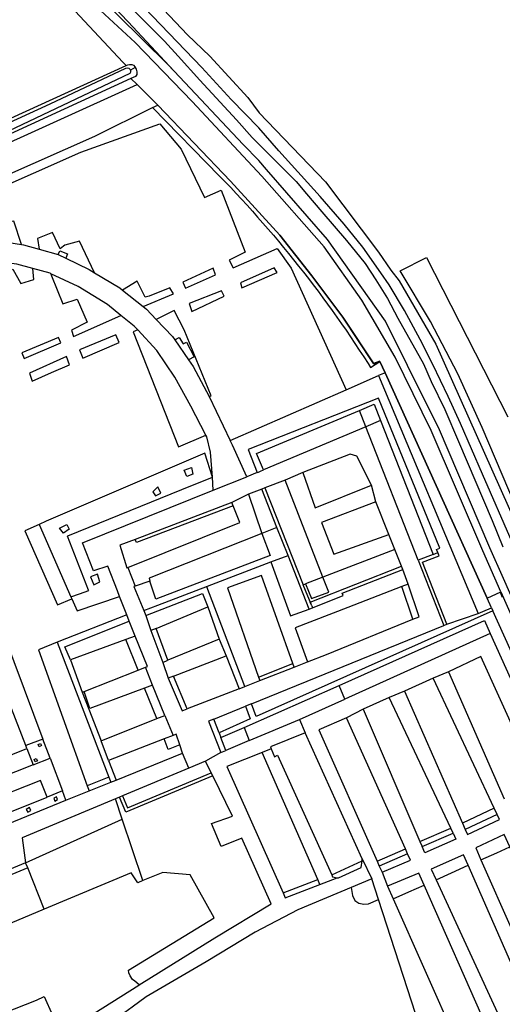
# Model space of a CAD drawing. Header units: metres. Extents: x 174423 to 175128, y 462196 to 462742.
# Tile 86 of 137: x 175056.047 to 175056.751, y 462729.945 to 462731.382. Entities that reach past the tile are written whole.
import ezdxf

# ---------------------------------------------------------------- set-up
doc = ezdxf.new("R2010")
doc.units = ezdxf.units.M
doc.layers.add('N-XX-AL-LIJN_0.20-G', color=7, linetype='Continuous', lineweight=25)
doc.layers.add('N-XX-AL-T40', color=7, linetype='Continuous', lineweight=40)
doc.styles.add('NLCS-ISO-M500-T40', font='NLCS-ISO.ttf', dxfattribs={"height": 2})

# ---------------------------------------------------------------- blocks, each defined once
blk = doc.blocks.new('Situatie')
at = {"lineweight": -3}
for p, q in [((0.1682, 17.7013), (0.1611, 17.6976)), ((0.1617, 17.6853), (-0.3043, 17.4716)), ((0.1933, 17.6429), (0.201, 17.6464)), ((0.2259, 17.3038), (0.2457, 17.2747)), ((0.5251, 17.2724), (0.5173, 17.2672)), ((0.5327, 17.2555), (0.5251, 17.2724)), ((0.5327, 17.2555), (0.523, 17.2518)), ((0.6814, 16.9265), (0.5327, 17.2555)), ((0.2758, 17.221), (0.3065, 17.1567)), ((0.5261, 17.1862), (0.6027, 16.9905)), ((0.4126, 17.1101), (0.3866, 17.099)), ((0.282, 17.0843), (0.3307, 17.1038)), ((0.3332, 17.0784), (0.3091, 17.0661)), ((0.3574, 17.0877), (0.3527, 17.0859)), ((0.5189, 17.0671), (0.5126, 17.0915)), ((0.3091, 17.0661), (0.1682, 17.0125)), ((0.311, 17.0615), (0.3091, 17.0661)), ((0.547, 16.9976), (0.5382, 17.0194)), ((0.6027, 16.9905), (0.6095, 16.9931)), ((0.5808, 16.9822), (0.6182, 16.8868)), ((0.1575, 16.9716), (0.1678, 16.9441)), ((0.5585, 16.9686), (0.5566, 16.9733)), ((0.5661, 16.9472), (0.5585, 16.9686)), ((0.4132, 16.9461), (0.4165, 16.9474)), ((0.4255, 16.9152), (0.4132, 16.9461)), ((0.5661, 16.9472), (0.5568, 16.9436)), ((0.6814, 16.9265), (0.7003, 16.9356)), ((0.7003, 16.9356), (0.7036, 16.928)), ((0.6877, 16.9127), (0.6814, 16.9265)), ((0.1807, 16.9086), (0.1838, 16.9011)), ((0.4255, 16.9152), (0.4265, 16.9125)), ((0.1559, 16.9021), (0.0544, 16.8622)), ((0.168, 16.871), (0.1595, 16.893)), ((0.1838, 16.9011), (0.1911, 16.8794)), ((0.6229, 16.8887), (0.6684, 16.9041)), ((0.1985, 16.8824), (0.1911, 16.8794)), ((0.1911, 16.8794), (0.2085, 16.8328)), ((0.168, 16.871), (0.1544, 16.8661)), ((0.2906, 16.8666), (0.3006, 16.8424)), ((0.0544, 16.8622), (0.1298, 16.6655)), ((0.2085, 16.8328), (0.2159, 16.8359)), ((0.1725, 16.8215), (0.1829, 16.8257)), ((0.1935, 16.7995), (0.1829, 16.8257)), ((0.2085, 16.8328), (0.2162, 16.81)), ((0.3497, 16.8063), (0.3998, 16.826)), ((0.3998, 16.826), (0.398, 16.8312)), ((0.3998, 16.826), (0.4194, 16.8337)), ((0.2237, 16.8128), (0.2162, 16.81)), ((0.3281, 16.7979), (0.3497, 16.8063)), ((0.3478, 16.8111), (0.3497, 16.8063)), ((0.625, 16.8192), (0.6026, 16.8096)), ((0.1935, 16.7995), (0.1817, 16.7951)), ((0.2114, 16.7555), (0.1935, 16.7995)), ((0.3195, 16.7945), (0.3281, 16.7979)), ((0.327, 16.7376), (0.4655, 16.7993)), ((0.5611, 16.7908), (0.5386, 16.7814)), ((0.0909, 16.7894), (0.0938, 16.7905)), ((0.3375, 16.7725), (0.3291, 16.769)), ((0.5005, 16.7645), (0.4762, 16.7521)), ((0.1997, 16.7509), (0.2114, 16.7555)), ((0.2114, 16.7555), (0.2233, 16.7262)), ((0.4076, 16.7495), (0.416, 16.73)), ((0.0439, 16.6931), (0.0334, 16.721)), ((0.2233, 16.7262), (0.2102, 16.7211)), ((0.2904, 16.73), (0.293, 16.7233)), ((0.01, 16.707), (0.0083, 16.7113)), ((0.1291, 16.6898), (0.1184, 16.7185)), ((0.3666, 16.7065), (0.3531, 16.7012)), ((0.2464, 16.6784), (0.2372, 16.7002)), ((0.293, 16.7012), (0.2706, 16.6885)), ((0.293, 16.7012), (0.3003, 16.7043)), ((0.1298, 16.6655), (0.0981, 16.6527)), ((0.1298, 16.6655), (0.1327, 16.6581)), ((0.2812, 16.6671), (0.279, 16.6716)), ((0.0981, 16.6527), (0.1008, 16.6452)), ((0.067, 16.6316), (0.0619, 16.6453)), ((0.1491, 16.6041), (0.1391, 16.6336)), ((0.1497, 16.638), (0.1451, 16.6361)), ((0.0082, 16.5401), (0.1491, 16.6041)), ((0.1793, 16.5142), (0.1491, 16.6041)), ((0.696, 16.6106), (0.6494, 16.589)), ((0.6318, 16.5837), (0.6283, 16.5909)), ((0.5834, 16.5714), (0.5866, 16.564)), ((0.5655, 16.5533), (0.5622, 16.5606)), ((0.0112, 16.5327), (0.0082, 16.5401)), ((0.0351, 16.4724), (0.0112, 16.5327)), ((0.4994, 16.546), (0.5134, 16.5168)), ((0.5208, 16.5428), (0.524, 16.5355)), ((0.4375, 16.5086), (0.4627, 16.5184)), ((0.5281, 16.5264), (0.5361, 16.506)), ((0.4375, 16.5086), (0.4343, 16.516)), ((0.585, 16.2954), (0.5231, 16.4868))]:
    blk.add_line(p, q, dxfattribs=at)
for points in [[(0.2247, 17.6959), (0.215, 17.7061), (0.1061, 17.8142)], [(0.1364, 17.8142), (0.1959, 17.7551), (0.2108, 17.7398), (0.2307, 17.7182), (0.2622, 17.6828), (0.3156, 17.6251), (0.3386, 17.5993), (0.3815, 17.5565), (0.4028, 17.5351), (0.4179, 17.5168), (0.4403, 17.4908), (0.4764, 17.4487), (0.5033, 17.4153), (0.5192, 17.3912), (0.5361, 17.364), (0.5514, 17.3355), (0.5887, 17.2686), (0.5998, 17.2428), (0.6198, 17.2023), (0.6396, 17.1552), (0.6888, 17.0401), (0.7045, 17.0018)], [(0.7182, 17.0086), (0.6748, 17.1076), (0.6428, 17.1815), (0.6247, 17.221), (0.6021, 17.268), (0.5837, 17.3043), (0.5608, 17.3465), (0.5385, 17.3841), (0.5266, 17.4018), (0.5001, 17.4389), (0.4728, 17.4727), (0.4379, 17.5131), (0.3777, 17.5799), (0.3482, 17.6135), (0.3082, 17.6549), (0.2654, 17.7015), (0.1573, 17.8142)], [(0.1832, 17.8142), (0.2442, 17.7489), (0.2769, 17.7179), (0.3322, 17.6576), (0.3489, 17.6352), (0.4456, 17.5346), (0.5232, 17.4316), (0.5412, 17.4056), (0.5529, 17.3901), (0.6068, 17.2976), (0.7241, 17.0335), (0.7448, 16.9857)], [(1.061, 16.139), (0.8915, 16.5378), (0.8914, 16.5379), (0.8822, 16.5596), (0.8494, 16.6317), (0.7946, 16.7525), (0.7054, 16.9553), (0.7053, 16.9555), (0.6856, 17.0003), (0.6103, 17.176), (0.5976, 17.2015), (0.5331, 17.331), (0.4484, 17.4502), (0.3597, 17.5523), (0.3484, 17.5654), (0.3258, 17.5892), (0.2247, 17.6959), (0.1576, 17.7682), (0.1139, 17.8142)], [(0.5251, 17.2724), (0.5327, 17.2555), (0.6814, 16.9265), (0.7014, 16.9361), (0.6753, 16.9957), (0.5999, 17.1715), (0.5473, 17.2785), (0.4986, 17.3618), (0.4436, 17.4394), (0.3529, 17.543), (0.2511, 17.6516), (0.1681, 17.7378), (0.0856, 17.8142)], [(0.0524, 17.8142), (0.1502, 17.7094), (0.155, 17.7043), (0.1575, 17.7054), (0.1599, 17.7056), (0.1632, 17.7056), (0.1654, 17.7046), (0.1678, 17.7019), (0.1682, 17.7013), (0.1697, 17.6988), (0.1703, 17.695), (0.1706, 17.6912), (0.1683, 17.6883), (0.1617, 17.6853)], [(0.7534, 16.9892), (0.6744, 17.1756), (0.6388, 17.2541), (0.5989, 17.3305), (0.5547, 17.4045), (0.5931, 17.4241), (0.7117, 17.1914)], [(-0.5852, 16.8748), (-0.7404, 17.2738), (-0.7439, 17.2837), (-0.7434, 17.2893), (-0.7421, 17.2914), (-0.739, 17.2945), (-0.7314, 17.2994), (0.155, 17.7043)], [(0.1611, 17.6976), (0.1608, 17.6984), (0.1595, 17.6998), (0.1569, 17.7004), (0.1537, 17.6999), (0.0437, 17.648), (-0.2067, 17.5329)], [(-0.0559, 17.5907), (0.1607, 17.693), (0.1615, 17.6949), (0.1616, 17.6965), (0.1611, 17.6976)], [(0.201, 17.6464), (0.1707, 17.6767), (0.1617, 17.6853)], [(-0.1796, 17.5173), (0.1707, 17.6767), (0.201, 17.6464)], [(-0.2231, 17.4987), (-0.157, 17.4834), (0.1092, 17.6012), (0.1933, 17.6429)], [(0.1933, 17.6429), (0.2912, 17.5428), (0.2993, 17.5344), (0.3074, 17.526), (0.3154, 17.5175), (0.3233, 17.509), (0.3312, 17.5004), (0.339, 17.4917), (0.3467, 17.483), (0.3544, 17.4743), (0.362, 17.4655), (0.3696, 17.4566), (0.3771, 17.4477), (0.3845, 17.4388), (0.3919, 17.4298), (0.3992, 17.4207), (0.4065, 17.4116), (0.4137, 17.4024), (0.4208, 17.3932), (0.4279, 17.384), (0.4349, 17.3747), (0.4419, 17.3653), (0.4487, 17.3559), (0.4555, 17.3465), (0.4623, 17.337), (0.469, 17.3274), (0.4756, 17.3178), (0.4821, 17.3082), (0.4886, 17.2985), (0.495, 17.2888), (0.5014, 17.2791), (0.5077, 17.2692), (0.5114, 17.2634), (0.5251, 17.2724)], [(0.201, 17.6464), (0.3072, 17.5353), (0.3789, 17.4568), (0.4257, 17.3973), (0.4708, 17.3369), (0.5173, 17.2672)], [(0.5251, 17.2724), (0.525, 17.2726), (0.5159, 17.2694), (0.4708, 17.3369), (0.4257, 17.3973), (0.3789, 17.4568), (0.3072, 17.5353), (0.201, 17.6464)], [(-0.1405, 17.447), (-0.0971, 17.4514), (-0.0909, 17.4513), (-0.0962, 17.4657), (-0.1158, 17.4602), (-0.1234, 17.4837), (0.0888, 17.5777), (0.2042, 17.6194), (0.2352, 17.5824), (0.2692, 17.5115), (0.2933, 17.5224), (0.3284, 17.4319), (0.3053, 17.4202), (0.3109, 17.4088), (0.3753, 17.4373), (0.3956, 17.4085), (0.4758, 17.2306)], [(-0.0611, 17.4507), (-0.0446, 17.4504), (0.0024, 17.4432), (-0.0092, 17.4773), (-0.0322, 17.4723), (-0.0395, 17.4663), (-0.0457, 17.4768), (-0.0672, 17.4661), (-0.0611, 17.4507)], [(0.0633, 17.4405), (0.0587, 17.4368), (0.0474, 17.4604), (0.0255, 17.4516), (0.0282, 17.4363), (0.0555, 17.4286), (0.0582, 17.4339), (0.0691, 17.4294), (0.0667, 17.4232), (0.1009, 17.4067), (0.1089, 17.4018), (0.0867, 17.4481), (0.0652, 17.442), (0.0633, 17.4405)], [(0.0024, 17.4432), (0.0053, 17.4427), (0.0282, 17.4363)], [(0.0555, 17.4286), (0.0558, 17.4285), (0.0667, 17.4232)], [(-0.0123, 17.4061), (-0.0106, 17.4069), (0.0014, 17.3861), (0.0201, 17.392), (0.0186, 17.4079), (-0.0045, 17.4143), (-0.0493, 17.4203), (-0.0394, 17.3971), (-0.0167, 17.4039), (-0.015, 17.4048), (-0.0123, 17.4061)], [(0.0452, 17.4002), (0.0438, 17.4009), (0.0186, 17.4079)], [(0.0452, 17.4002), (0.046, 17.3973), (0.0625, 17.3565), (0.0834, 17.3632), (0.0979, 17.3297), (0.0751, 17.3179), (0.0781, 17.3089), (0.1473, 17.3394), (0.1275, 17.3554), (0.085, 17.3815), (0.0452, 17.4002)], [(0.1089, 17.4018), (0.1456, 17.3795), (0.1497, 17.3763)], [(0.2413, 17.3792), (0.2852, 17.3989), (0.282, 17.4085), (0.2374, 17.3881), (0.2413, 17.3792)], [(0.371, 17.4087), (0.3216, 17.3871), (0.3238, 17.3798), (0.3752, 17.4021), (0.371, 17.4087)], [(0.1798, 17.3523), (0.2237, 17.3712), (0.2188, 17.3799), (0.1883, 17.3677), (0.1827, 17.366), (0.1709, 17.3895), (0.1497, 17.3763), (0.1798, 17.3523)], [(0.298, 17.3678), (0.2938, 17.3755), (0.247, 17.3567), (0.2507, 17.345), (0.298, 17.3678)], [(0.1798, 17.3523), (0.1847, 17.3484), (0.1988, 17.3336)], [(0.1718, 17.3182), (0.1667, 17.3238), (0.1473, 17.3394)], [(0.1988, 17.3336), (0.2226, 17.3086), (0.2259, 17.3038), (0.2321, 17.3072), (0.2378, 17.2981), (0.2427, 17.3002), (0.2542, 17.2791), (0.2457, 17.2747), (0.2524, 17.2649), (0.2758, 17.221), (0.2791, 17.2222), (0.2397, 17.3182), (0.2248, 17.3466), (0.1988, 17.3336)], [(0.1445, 17.2997), (0.1398, 17.3112), (0.087, 17.2892), (0.0917, 17.277), (0.1445, 17.2997)], [(0.2712, 17.1647), (0.2494, 17.2069), (0.2261, 17.2493), (0.1996, 17.2884), (0.1718, 17.3182), (0.1652, 17.3154), (0.2314, 17.1474), (0.2712, 17.1647)], [(0.0028, 17.2847), (0.0063, 17.2764), (0.0596, 17.2992), (0.0561, 17.3074), (0.0028, 17.2847)], [(0.0462, 17.2559), (0.0724, 17.2672), (0.0677, 17.2797), (0.0137, 17.2552), (0.0179, 17.2437), (0.0462, 17.2559)], [(0.6229, 16.8887), (0.5873, 16.9793), (0.6113, 16.9884), (0.6095, 16.9931), (0.6077, 16.9975), (0.6123, 16.9994), (0.5229, 17.2188), (0.3329, 17.1438), (0.3461, 17.11), (0.3307, 17.1038), (0.3099, 17.15), (0.3065, 17.1567), (0.4758, 17.2306), (0.523, 17.2518), (0.6684, 16.9041)], [(0.5261, 17.1862), (0.5044, 17.177), (0.4951, 17.2005), (0.5169, 17.2097), (0.5261, 17.1862)], [(0.6027, 16.9905), (0.5808, 16.9822), (0.5044, 17.177), (0.3551, 17.1138), (0.3449, 17.1377), (0.4951, 17.2005)], [(0.282, 17.0843), (0.2806, 17.1034), (0.2779, 17.1396), (0.2725, 17.1621), (0.2712, 17.1647)], [(0.2806, 17.1034), (0.2698, 17.1381), (0.0381, 17.039), (0.028, 17.0344)], [(0.4126, 17.1101), (0.4305, 17.0585), (0.5126, 17.0915), (0.4916, 17.134), (0.4815, 17.137), (0.4126, 17.1101)], [(0.2436, 17.1042), (0.2395, 17.1134), (0.2503, 17.1175), (0.2519, 17.1076), (0.2436, 17.1042)], [(0.3461, 17.11), (0.3481, 17.1108), (0.3508, 17.112), (0.3551, 17.1138)], [(0.0743, 16.9288), (0.0868, 16.9331), (0.1002, 16.9376), (0.0999, 16.9384), (0.0694, 17.0172), (0.0699, 17.0174), (0.2359, 17.0853), (0.2806, 17.1034)], [(0.4255, 16.9152), (0.4233, 16.9209), (0.5566, 16.9733), (0.547, 16.9976), (0.4418, 16.9575), (0.3866, 17.099), (0.3574, 17.0877), (0.4132, 16.9461)], [(0.1595, 16.893), (0.1559, 16.9021), (0.1453, 16.9293), (0.1421, 16.9374), (0.1281, 16.9734), (0.1072, 16.9664), (0.0911, 17.0075), (0.282, 17.0843)], [(0.3749, 17.0297), (0.3527, 17.0859), (0.3332, 17.0784), (0.3528, 17.021), (0.1884, 16.9558), (0.1896, 16.9516), (0.1892, 16.9515)], [(0.2054, 17.0801), (0.2012, 17.0893), (0.1937, 17.0818), (0.1979, 17.076), (0.2054, 17.0801)], [(0.4399, 17.0371), (0.4576, 16.991), (0.5382, 17.0194), (0.5189, 17.0671), (0.4399, 17.0371)], [(0.311, 17.0615), (0.1699, 17.0077), (0.1682, 17.0125), (0.1455, 17.0038), (0.156, 16.971), (0.1575, 16.9716), (0.3208, 17.037), (0.311, 17.0615)], [(0.028, 17.0344), (0.0073, 17.0251), (0.0549, 16.917), (0.0757, 16.9255)], [(0.028, 17.0344), (0.0743, 16.9288), (0.0757, 16.9255)], [(0.0636, 17.0213), (0.0577, 17.0286), (0.0685, 17.034), (0.0717, 17.0272), (0.0636, 17.0213)], [(0.1892, 16.9515), (0.1678, 16.9441), (0.1662, 16.9436), (0.1807, 16.9086), (0.2012, 16.9165), (0.2734, 16.9441), (0.3659, 16.9795), (0.391, 16.9891), (0.3749, 17.0297), (0.3528, 17.021), (0.3651, 16.9889), (0.1982, 16.925), (0.1892, 16.9515)], [(0.3659, 16.9795), (0.3948, 16.9007), (0.422, 16.9106), (0.391, 16.9891)], [(0.422, 16.9106), (0.4265, 16.9125), (0.4714, 16.9306), (0.4701, 16.9338), (0.5585, 16.9686)], [(0.1165, 16.9507), (0.1133, 16.9616), (0.1029, 16.958), (0.1079, 16.9462), (0.1165, 16.9507)], [(0.398, 16.8312), (0.3523, 16.9597), (0.3027, 16.9415), (0.3478, 16.8111), (0.398, 16.8312)], [(0.4418, 16.9575), (0.4165, 16.9474), (0.4254, 16.9261), (0.4505, 16.9353), (0.4418, 16.9575)], [(0.3281, 16.7979), (0.2728, 16.9432), (0.2734, 16.9441)], [(0.4012, 16.8832), (0.4174, 16.839), (0.4194, 16.8337), (0.447, 16.8445), (0.5731, 16.8958), (0.5568, 16.9436), (0.4782, 16.9131), (0.4012, 16.8832)], [(0.5731, 16.8958), (0.5824, 16.8996), (0.5661, 16.9472)], [(0.7014, 16.9361), (0.7868, 16.7421), (1.0205, 16.2158), (1.053, 16.13), (1.0572, 16.1188), (1.0591, 16.1137)], [(0.0757, 16.9255), (0.0834, 16.9081), (0.1453, 16.9293)], [(0.1838, 16.9011), (0.2664, 16.9336), (0.2742, 16.914), (0.2741, 16.9139)], [(-0.0641, 16.8976), (-0.0368, 16.9074), (0.0334, 16.721)], [(0.2906, 16.8666), (0.2159, 16.8359), (0.1985, 16.8824), (0.2741, 16.9139), (0.2906, 16.8666)], [(0.6684, 16.9041), (0.6754, 16.9073), (0.6877, 16.9127), (0.6898, 16.908), (0.3443, 16.7541), (0.3375, 16.7725), (0.6182, 16.8868), (0.6229, 16.8887)], [(0.9292, 16.3784), (0.9247, 16.3884), (0.6898, 16.908)], [(0.0334, 16.721), (0.0083, 16.7113), (-0.0641, 16.8976)], [(0.0735, 16.8368), (0.0656, 16.8554), (0.1595, 16.893)], [(0.686, 16.8751), (0.4738, 16.7794), (0.4655, 16.7993), (0.6775, 16.8938), (0.686, 16.8751)], [(0.0938, 16.7905), (0.1725, 16.8215), (0.1544, 16.8661), (0.0735, 16.8368), (0.0909, 16.7894)], [(0.1829, 16.8257), (0.1858, 16.8268), (0.168, 16.871)], [(0.686, 16.8751), (0.8712, 16.465), (0.908, 16.3811), (0.6455, 16.2658)], [(0.0544, 16.8622), (0.027, 16.8514), (0.0981, 16.6527)], [(0.3195, 16.7945), (0.2439, 16.7649), (0.2237, 16.8128), (0.3006, 16.8424), (0.3195, 16.7945)], [(0.756, 16.6572), (0.6721, 16.8415), (0.625, 16.8192), (0.7061, 16.6339)], [(0.2162, 16.81), (0.2365, 16.762), (0.2439, 16.7649)], [(0.6916, 16.62), (0.6026, 16.8096), (0.5611, 16.7908), (0.6454, 16.5982)], [(0.0909, 16.7894), (0.1003, 16.7648), (0.1184, 16.7185), (0.1997, 16.7509), (0.1817, 16.7951), (0.1021, 16.7655), (0.0938, 16.7905)], [(0.3343, 16.7186), (0.4076, 16.7495), (0.4738, 16.7794)], [(0.6283, 16.5909), (0.5386, 16.7814), (0.5005, 16.7645), (0.5834, 16.5714), (0.6283, 16.5909)], [(0.2904, 16.73), (0.2826, 16.7501), (0.3291, 16.769), (0.336, 16.7504), (0.2904, 16.73)], [(0.2826, 16.7501), (0.2752, 16.7471), (0.293, 16.7012)], [(0.4358, 16.7344), (0.5208, 16.5428), (0.5622, 16.5606), (0.4762, 16.7521), (0.4358, 16.7344)], [(0.3343, 16.7186), (0.3003, 16.7043), (0.293, 16.7233), (0.327, 16.7376), (0.3343, 16.7186)], [(0.233, 16.7127), (0.2162, 16.7057), (0.2102, 16.7211), (0.1291, 16.6898), (0.1401, 16.6611), (0.2372, 16.7002), (0.233, 16.7127)], [(0.233, 16.7127), (0.2278, 16.728), (0.2233, 16.7262)], [(0.4994, 16.546), (0.416, 16.73), (0.3654, 16.7098), (0.3666, 16.7065), (0.3711, 16.6952), (0.3758, 16.6974), (0.4549, 16.5225), (0.499, 16.543), (0.4994, 16.546)], [(0.0191, 16.6833), (-0.061, 16.6519), (-0.0699, 16.6749), (0.01, 16.707), (0.0191, 16.6833)], [(0.0312, 16.7113), (0.028, 16.7096), (0.0265, 16.7131), (0.0301, 16.7146), (0.0312, 16.7113)], [(0.0191, 16.6833), (0.0439, 16.6931), (0.0619, 16.6453), (0.0395, 16.6362)], [(0.0221, 16.6877), (0.0209, 16.6911), (0.0237, 16.6927), (0.0255, 16.6891), (0.0221, 16.6877)], [(0.3837, 16.4963), (0.4343, 16.516), (0.3531, 16.7012), (0.3015, 16.681), (0.3837, 16.4963)], [(0.279, 16.6716), (0.2706, 16.6885), (0.2464, 16.6784), (0.1497, 16.638), (0.157, 16.6206), (0.279, 16.6716)], [(0.1738, 16.3621), (0.284, 16.4308), (0.3664, 16.4803), (0.3236, 16.5761), (0.2935, 16.5642), (0.2795, 16.5976), (0.3102, 16.6085), (0.2812, 16.6671), (0.1543, 16.6141), (0.1451, 16.6361), (0.1391, 16.6336)], [(0.0395, 16.6362), (0.0299, 16.6603), (-0.0518, 16.6281), (-0.0422, 16.6033), (0.0395, 16.6362)], [(-0.0422, 16.6033), (-0.0369, 16.5896), (0.067, 16.6316), (0.1008, 16.6452), (0.1327, 16.6581), (0.1401, 16.6611)], [(0.1391, 16.6336), (0.0032, 16.5768), (0.0082, 16.5401)], [(0.0548, 16.6329), (0.0533, 16.6366), (0.0493, 16.6348), (0.0509, 16.6304), (0.0548, 16.6329)], [(0.0116, 16.6144), (0.0156, 16.6164), (0.0139, 16.621), (0.0092, 16.6182), (0.0116, 16.6144)], [(0.696, 16.6106), (0.6916, 16.62), (0.6454, 16.5982), (0.6494, 16.589)], [(0.6494, 16.589), (0.6526, 16.5816), (0.6994, 16.6034), (0.696, 16.6106)], [(0.6318, 16.5837), (0.636, 16.5746), (0.5905, 16.5548), (0.5866, 16.564), (0.6318, 16.5837)], [(0.7144, 16.5634), (0.7062, 16.5818), (0.665, 16.562), (0.6725, 16.5448), (0.6954, 16.555), (0.7144, 16.5634)], [(0.6725, 16.5448), (0.7647, 16.3363), (0.7654, 16.3348), (0.8076, 16.353), (0.7144, 16.5634)], [(0.5655, 16.5533), (0.524, 16.5355), (0.5281, 16.5264), (0.5696, 16.5442), (0.5655, 16.5533)], [(0.6539, 16.5369), (0.6472, 16.5521), (0.5998, 16.531), (0.607, 16.5153), (0.6297, 16.5258), (0.6539, 16.5369)], [(0.0082, 16.5401), (-0.1832, 16.4607), (-0.2446, 16.4327), (-0.2575, 16.4073), (-0.2556, 16.4021), (-0.2471, 16.381)], [(0.0112, 16.5327), (-0.2197, 16.4369), (-0.2465, 16.4009), (-0.2397, 16.384), (-0.2471, 16.381)], [(0.4627, 16.5184), (0.4644, 16.5181), (0.4978, 16.5336), (0.499, 16.543)], [(0.607, 16.5153), (0.7022, 16.3085), (0.7024, 16.3082), (0.7454, 16.3281), (0.6539, 16.5369)], [(0.1793, 16.5142), (0.1721, 16.5112), (0.162, 16.5256), (0.0351, 16.4724)], [(0.1738, 16.3621), (0.1677, 16.3674), (0.1643, 16.3701), (0.1608, 16.375), (0.1586, 16.3796), (0.1584, 16.3836), (0.2835, 16.4598), (0.2484, 16.5228), (0.2085, 16.5261), (0.1793, 16.5142)], [(0.4549, 16.5225), (0.4561, 16.5198), (0.4627, 16.5184)], [(0.5894, 16.5078), (0.5817, 16.5252), (0.5361, 16.506), (0.5442, 16.4878), (0.567, 16.4979), (0.5894, 16.5078)], [(0.4832, 16.5042), (0.4055, 16.4718), (0.3432, 16.4388), (0.2718, 16.3956), (0.1843, 16.3448), (0.1636, 16.3294), (0.1478, 16.3176), (0.1599, 16.2877), (0.1068, 16.2661), (0.1068, 16.2632), (0.1198, 16.227)], [(0.3837, 16.4963), (0.387, 16.489), (0.4375, 16.5086)], [(0.4832, 16.5042), (0.4851, 16.4923), (0.4884, 16.4853), (0.4942, 16.4814), (0.5018, 16.4797), (0.5084, 16.4805), (0.5231, 16.4868), (0.5134, 16.5168), (0.4832, 16.5042)], [(0.5442, 16.4878), (0.637, 16.2795), (0.6816, 16.2994), (0.5894, 16.5078)], [(0.0351, 16.4724), (-0.0426, 16.4398), (-0.0668, 16.4101), (-0.1038, 16.3975), (-0.12, 16.4058), (-0.1768, 16.3825), (-0.0405, 16.0242)], [(-0.0405, 16.0242), (0.0066, 16.0427), (-0.0388, 16.1647), (-0.1076, 16.3279), (-0.0389, 16.3559), (-0.0234, 16.321), (-0.0078, 16.327), (0.0242, 16.3398), (0.0354, 16.3451), (0.0473, 16.3176), (0.0629, 16.2814), (0.0725, 16.2838), (0.0792, 16.2846), (0.0863, 16.2852), (0.0884, 16.3003), (0.0942, 16.3094), (0.1075, 16.3203), (0.1733, 16.3618), (0.1738, 16.3621)]]:
    blk.add_lwpolyline(points, dxfattribs=at)

msp = doc.modelspace()

# ---------------------------------------------------------------- block references
at = {"layer": 'N-XX-AL-LIJN_0.20-G'}
msp.add_blockref('Situatie', (175056.047, 462713.6112), dxfattribs=at)

# ---------------------------------------------------------------- texts
at = {"layer": 'N-XX-AL-T40', "style": 'NLCS-ISO-M500-T40'}
msp.add_text('Kootwijkerbroek', height=1, dxfattribs=at).set_placement((175046.2937, 462731.4607))

doc.saveas('drawing.dxf')
